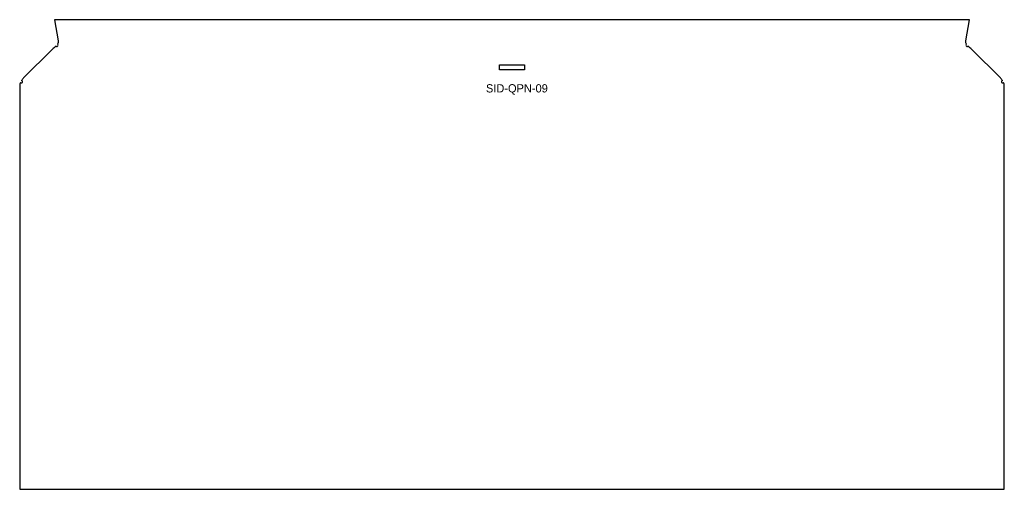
# Model space of a CAD drawing. Header units: millimetres. Extents: x 0 to 598, y 0 to 285.
import ezdxf

# ---------------------------------------------------------------- set-up
doc = ezdxf.new("R2010")
doc.units = ezdxf.units.MM

msp = doc.modelspace()

# ---------------------------------------------------------------- linework, layer by layer
for p, q in [((19.74, 267.14), (2.4, 249.8)), ((595.2, 249.8), (577.86, 267.14))]:
    msp.add_line(p, q)
for points in [[(574.31, 272.25), (576.56, 285.19), (21.04, 285.19), (23.29, 272.25)], [(0, 245.2), (0, 0), (597.6, 0), (597.6, 245.2)]]:
    msp.add_lwpolyline(points)
msp.add_lwpolyline([(306.3, 257.7), (306.3, 254.7), (291.3, 254.7), (291.3, 257.7)], close=True)
for centre, start, end in [((22.58, 269.69), 224.31335, 60.94535), ((575.02, 269.69), 119.05465, 315.68665), ((1, 247.5), 221.67928, 76.59701), ((596.6, 247.5), 103.40298, 318.32072)]:
    msp.add_arc(centre, 0.75, start, end)
for points in [[(22.04, 269.17), (21.72, 268.82), (21.34, 268.48), (20.94, 268.13)], [(23.29, 272.25), (23.42, 271.62), (23.3, 270.98), (22.94, 270.35)], [(576.66, 268.13), (576.26, 268.48), (575.88, 268.83), (575.56, 269.17)], [(20.94, 268.13), (20.56, 267.8), (20.15, 267.47), (19.74, 267.14)], [(577.86, 267.14), (577.45, 267.47), (577.04, 267.8), (576.66, 268.13)], [(0.44, 247), (0.16, 246.4), (0, 245.8), (0, 245.2)], [(2.4, 249.8), (1.97, 249.28), (1.54, 248.75), (1.17, 248.23)], [(596.43, 248.23), (596.06, 248.75), (595.63, 249.28), (595.2, 249.8)], [(597.6, 245.2), (597.6, 245.8), (597.44, 246.4), (597.16, 247)]]:
    msp.add_open_spline(points, degree=3)
msp.add_open_spline([(574.66, 270.35), (574.52, 270.6), (574.41, 270.85), (574.34, 271.1), (574.24, 271.49), (574.23, 271.87), (574.31, 272.25)], degree=3, knots=[-0.4742186, -0.4742186, -0.4742186, -0.4742186, -0.2169564, -0.2169564, -0.2169564, 0.1745329, 0.1745329, 0.1745329, 0.1745329])

# ---------------------------------------------------------------- texts
at = {"insert": (283, 246), "char_height": 5, "attachment_point": 1}
msp.add_mtext_dynamic_manual_height_columns('SID-QPN-09', width=44, gutter_width=1, heights=[0], dxfattribs=at)

doc.saveas('drawing.dxf')
